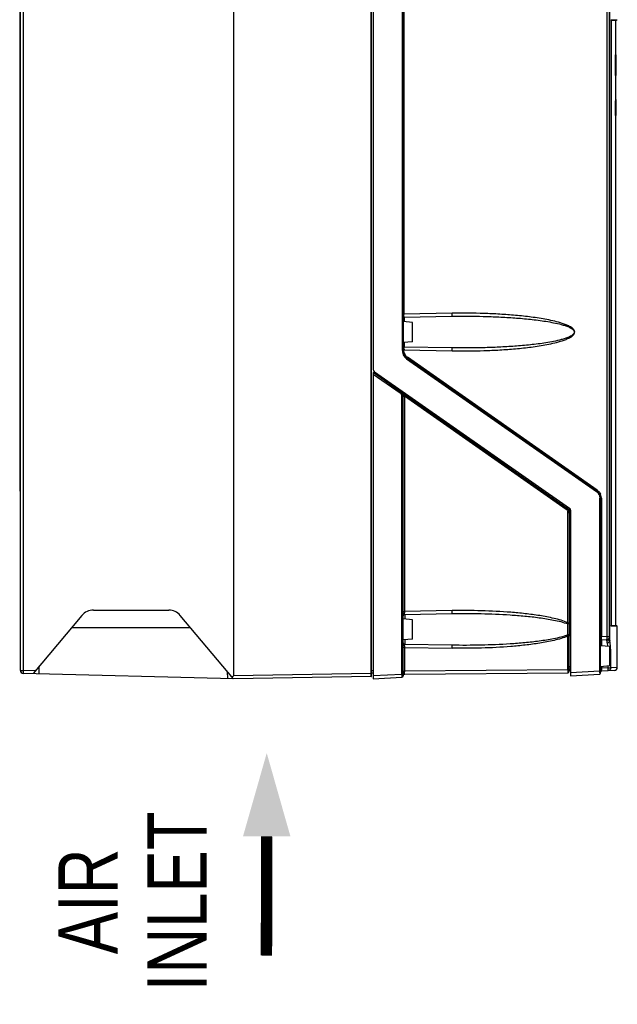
# Model space of a CAD drawing. Header units: inches. Extents: x 0 to 82.7, y 0 to 58.5.
# Tile 18 of 60: x 32.1 to 40, y 15.3 to 28.3. Entities that reach past the tile are written whole.
import ezdxf

# ---------------------------------------------------------------- set-up
doc = ezdxf.new("R2010")
doc.units = ezdxf.units.IN
doc.header["$LTSCALE"] = 4.547244
doc.header["$MEASUREMENT"] = 0
doc.layers.get('0').update_dxf_attribs({"linetype": 'CONTINUOUS'})
doc.styles.add('TEXTSTYLE_5', font='txt', dxfattribs={"width": 0.8})

# ---------------------------------------------------------------- blocks, each defined once
blk = doc.blocks.new('SYMBOL_3_BL2', base_point=(35.349, 17.272))
at = {"color": 7, "linetype": 'CONTINUOUS', "const_width": 0.15}
blk.add_lwpolyline([(35.349, 17.506), (35.345, 15.938)], dxfattribs=at)
at = {"color": 7, "linetype": 'CONTINUOUS'}
blk.add_solid([(35.661, 17.506), (35.349, 18.605), (35.036, 17.506)], dxfattribs=at)

msp = doc.modelspace()

# ---------------------------------------------------------------- linework, layer by layer
at = {"color": 7, "linetype": 'CONTINUOUS'}
for p, q in [((34.911, 36.079), (34.911, 19.621)), ((36.728, 19.615), (36.728, 36.085)), ((36.752, 36.127), (36.752, 23.66)), ((37.136, 23.906), (37.136, 36.064)), ((37.145, 36.091), (37.145, 23.906)), ((32.106, 19.694), (32.106, 36.006)), ((32.144, 36.006), (32.144, 19.694)), ((36.724, 19.654), (36.724, 36.047)), ((39.829, 20.14), (39.829, 35.854)), ((39.862, 20.119), (39.862, 35.854)), ((39.865, 20.085), (39.865, 35.854)), ((32.097, 34.543), (32.097, 22.053)), ((37.155, 29.938), (37.155, 24.387)), ((39.883, 28.259), (39.883, 28.259)), ((39.883, 28.259), (39.883, 20.284)), ((39.884, 28.263), (39.96, 28.263)), ((39.944, 28.256), (39.884, 28.256)), ((39.923, 28.26), (39.885, 28.26)), ((39.939, 28.26), (39.923, 28.26)), ((39.947, 28.26), (39.939, 28.26)), ((39.944, 27.805), (39.944, 28.256)), ((39.948, 28.26), (39.947, 28.26)), ((39.948, 28.26), (39.952, 28.261)), ((39.96, 28.263), (39.961, 28.263)), ((39.951, 27.805), (39.941, 27.805)), ((39.951, 27.808), (39.944, 27.808)), ((39.951, 27.808), (39.951, 27.808)), ((39.951, 27.53), (39.951, 27.805)), ((39.951, 27.53), (39.942, 27.53)), ((39.944, 27.203), (39.944, 27.53)), ((39.951, 27.199), (39.935, 27.199)), ((39.935, 27.199), (39.935, 27.002)), ((39.951, 27.214), (39.944, 27.214)), ((39.951, 27.203), (39.944, 27.203)), ((39.951, 27.203), (39.951, 27.214)), ((39.951, 27.002), (39.951, 27.199)), ((39.951, 27.002), (39.935, 27.002)), ((39.951, 26.999), (39.944, 26.999)), ((39.944, 20.286), (39.944, 26.999)), ((37.792, 24.398), (37.155, 24.387)), ((37.267, 24.278), (37.145, 24.289)), ((37.157, 24.348), (37.786, 24.359)), ((37.157, 24.348), (37.157, 24.288)), ((37.267, 24.024), (37.267, 24.278)), ((37.267, 24.024), (37.145, 24.013)), ((37.157, 24.014), (37.157, 23.955)), ((37.136, 23.906), (37.145, 23.906)), ((37.155, 23.915), (37.145, 23.915)), ((37.155, 23.915), (37.792, 23.904)), ((37.155, 23.915), (37.155, 23.906)), ((37.786, 23.943), (37.157, 23.954)), ((37.191, 23.799), (39.689, 22.05)), ((39.694, 22.06), (37.196, 23.809)), ((39.698, 22.07), (37.201, 23.819)), ((37.112, 23.365), (36.752, 23.618)), ((36.752, 23.618), (36.752, 19.584)), ((36.762, 23.634), (36.762, 23.611)), ((36.769, 23.628), (39.333, 21.832)), ((36.752, 23.596), (37.104, 23.349)), ((36.83, 23.584), (36.83, 23.562)), ((36.929, 23.515), (36.929, 23.493)), ((37.116, 23.362), (39.297, 21.835)), ((37.162, 23.301), (37.129, 23.301)), ((37.129, 19.642), (37.129, 23.301)), ((37.145, 19.623), (37.145, 23.301)), ((37.161, 23.309), (39.289, 21.819)), ((37.162, 23.301), (37.162, 20.47)), ((32.097, 22.053), (32.106, 22.053)), ((39.754, 21.963), (39.734, 21.963)), ((39.734, 19.683), (39.734, 21.963)), ((39.744, 19.656), (39.744, 21.963)), ((39.754, 21.963), (39.754, 20.136)), ((39.35, 21.799), (39.35, 19.623)), ((39.347, 21.771), (39.314, 21.771)), ((39.314, 20.32), (39.314, 21.771)), ((39.33, 21.771), (39.33, 20.32)), ((39.347, 21.771), (39.347, 20.32)), ((32.916, 20.418), (32.273, 19.652)), ((33.067, 20.488), (34.06, 20.488)), ((34.911, 19.583), (34.21, 20.418)), ((37.145, 20.47), (37.162, 20.47)), ((37.267, 20.361), (37.145, 20.372)), ((37.792, 20.481), (37.162, 20.47)), ((37.165, 20.431), (37.786, 20.442)), ((37.165, 20.431), (37.165, 20.37)), ((34.346, 20.256), (32.78, 20.256)), ((37.267, 20.107), (37.267, 20.361)), ((39.311, 20.161), (39.311, 20.306)), ((39.314, 20.32), (39.347, 20.32)), ((39.33, 20.32), (39.33, 20.312)), ((39.33, 20.312), (39.347, 20.312)), ((39.347, 20.32), (39.347, 20.312)), ((39.883, 20.286), (39.944, 20.286)), ((39.883, 20.284), (39.883, 20.284)), ((39.884, 20.282), (39.899, 20.282)), ((39.936, 20.28), (39.884, 20.28)), ((39.964, 20.276), (39.884, 20.276)), ((39.899, 20.282), (39.923, 20.282)), ((39.923, 20.282), (39.947, 20.282)), ((39.952, 20.28), (39.936, 20.28)), ((39.947, 20.282), (39.948, 20.282)), ((39.952, 20.281), (39.948, 20.282)), ((39.961, 20.28), (39.952, 20.28)), ((39.964, 19.732), (39.964, 20.276)), ((37.267, 20.107), (37.145, 20.096)), ((39.347, 20.148), (39.314, 20.148)), ((39.314, 19.701), (39.314, 20.148)), ((39.33, 20.156), (39.344, 20.156)), ((39.33, 19.682), (39.33, 20.148)), ((39.344, 20.156), (39.347, 20.156)), ((39.347, 20.156), (39.347, 20.148)), ((39.347, 20.148), (39.347, 19.745)), ((39.829, 20.14), (39.754, 20.136)), ((39.829, 20.14), (39.862, 20.14)), ((37.162, 19.997), (37.145, 19.997)), ((37.162, 19.997), (37.792, 19.986)), ((37.162, 19.997), (37.162, 19.683)), ((37.165, 20.098), (37.165, 20.038)), ((37.786, 20.026), (37.165, 20.037)), ((39.866, 20.007), (39.744, 20.017)), ((39.755, 20.097), (39.825, 20.1)), ((39.755, 20.097), (39.755, 20.016)), ((39.825, 20.083), (39.825, 20.1)), ((39.866, 19.752), (39.866, 20.006)), ((39.879, 19.879), (39.866, 19.879)), ((39.879, 19.728), (39.879, 19.879)), ((32.352, 19.65), (32.355, 19.748)), ((39.33, 19.745), (39.35, 19.745)), ((39.33, 19.745), (39.33, 19.737)), ((39.348, 19.714), (39.348, 19.718)), ((39.866, 19.752), (39.744, 19.742)), ((39.755, 19.742), (39.755, 19.723)), ((39.842, 19.728), (39.755, 19.723)), ((39.842, 19.728), (39.842, 19.75)), ((39.842, 19.728), (39.879, 19.728)), ((39.964, 19.732), (39.879, 19.728)), ((32.106, 19.694), (32.144, 19.694)), ((32.306, 19.69), (32.144, 19.694)), ((34.911, 19.583), (32.144, 19.655)), ((34.83, 19.679), (34.832, 19.585)), ((36.724, 19.654), (34.911, 19.622)), ((36.724, 19.614), (34.911, 19.583)), ((36.728, 19.654), (36.724, 19.654)), ((36.724, 19.648), (36.724, 19.654)), ((36.724, 19.634), (36.724, 19.648)), ((36.724, 19.614), (36.728, 19.615)), ((36.728, 19.691), (36.752, 19.691)), ((36.752, 19.656), (36.728, 19.656)), ((37.129, 19.642), (36.752, 19.623)), ((36.752, 19.584), (37.127, 19.603)), ((37.129, 19.642), (37.145, 19.642)), ((37.145, 19.683), (37.162, 19.683)), ((39.314, 19.701), (37.162, 19.683)), ((37.162, 19.659), (37.162, 19.673)), ((37.165, 19.643), (39.311, 19.662)), ((39.314, 19.701), (39.33, 19.701)), ((39.734, 19.683), (39.35, 19.663)), ((39.35, 19.623), (39.733, 19.644)), ((39.734, 19.683), (39.744, 19.683)), ((39.927, 19.693), (39.755, 19.684))]:
    msp.add_line(p, q, dxfattribs=at)
for points in [[(39.883, 28.259), (39.883, 28.26), (39.883, 28.261), (39.883, 28.262), (39.883, 28.263), (39.883, 28.264), (39.883, 28.264), (39.884, 28.265), (39.884, 28.265)], [(39.884, 20.278), (39.884, 20.277), (39.884, 20.277), (39.884, 20.278), (39.883, 20.278), (39.883, 20.279), (39.883, 20.279), (39.883, 20.28), (39.883, 20.281), (39.883, 20.282), (39.883, 20.283), (39.883, 20.284)]]:
    msp.add_lwpolyline(points, dxfattribs=at)
for centre, radius, start, end in [((39.948, 28.256), 0.00394, 99.994, 180), ((37.922, 24.383), 0.767, 179.7089, 180.0852), ((37.157, 24.336), 0.0118, 91, 180), ((37.265, 23.906), 0.129, 180.0156, 186.2498), ((37.267, 23.906), 0.131, 186.2399, 198.2276), ((37.264, 23.906), 0.118, 180, 235), ((37.76, 23.92), 0.605, 178.6571, 179.5483), ((37.898, 23.919), 0.742, 179.5256, 179.9124), ((37.922, 23.919), 0.767, 179.9097, 180.2911), ((37.265, 23.905), 0.129, 198.266, 204.3713), ((37.262, 23.906), 0.106, 204.3709, 210.5222), ((37.261, 23.905), 0.106, 228.7097, 234.985), ((36.791, 23.66), 0.0394, 180, 235), ((37.07, 23.301), 0.0588, 48.7102, 54.9847), ((37.127, 23.378), 0.0196, 153.8588, 166.5793), ((37.067, 23.301), 0.0787, 0, 55), ((37.012, 23.222), 0.175, 50.4486, 53.4237), ((37.015, 23.226), 0.169, 44.6604, 50.4635), ((37.07, 23.301), 0.0587, 0.0123, 18.2454), ((37.053, 23.258), 0.12, 31.9191, 35.4176), ((37.268, 22.047), 1.267, 94.8267, 94.9621), ((39.626, 21.963), 0.118, 0, 55), ((39.624, 21.964), 0.129, 48.712, 54.985), ((39.628, 21.964), 0.106, 48.7097, 54.985), ((39.628, 21.963), 0.106, 24.3709, 30.5222), ((39.624, 21.964), 0.129, 18.2702, 24.376), ((39.623, 21.963), 0.131, 0.0731, 18.2217), ((39.255, 21.771), 0.0595, 36.6847, 54.9271), ((39.252, 21.771), 0.0785, 12.1422, 54.9212), ((39.311, 21.799), 0.0394, 0, 55), ((39.249, 21.771), 0.0983, 0.0456, 24.3025), ((39.255, 21.771), 0.0593, 0.047, 12.2675), ((39.251, 21.771), 0.0794, 6.1112, 12.1377), ((39.252, 21.771), 0.0783, 0.0151, 6.118), ((33.067, 20.291), 0.197, 90, 140), ((34.06, 20.291), 0.197, 40, 90), ((37.165, 20.411), 0.0197, 91, 180), ((37.615, 20.466), 0.453, 179.5078, 180.7674), ((37.527, 20.465), 0.365, 180.7331, 182.2088), ((38.889, 20.406), 0.434, 346.6939, 348.523), ((39.948, 20.286), 0.00394, 180, 260.006), ((38.889, 20.062), 0.434, 11.477, 13.3062), ((39.311, 20.099), 0.0621, 86.663, 89.6851), ((38.576, 20.15), 0.755, 359.8217, 0.4044), ((40.525, 20.124), 0.772, 179.128, 179.5015), ((39.823, 20.14), 0.0394, 273, 360), ((39.829, 20.119), 0.0331, 348.9469, 359.922), ((37.165, 20.056), 0.0197, 180, 269), ((37.525, 20.003), 0.363, 177.7679, 179.249), ((37.615, 20.001), 0.453, 179.2141, 180.4924), ((39.756, 20.085), 0.0118, 93, 180), ((39.887, 20.083), 0.0625, 180.0448, 182.3285), ((39.903, 20.083), 0.0783, 182.3229, 184.2692), ((39.824, 20.122), 0.0391, 299.2521, 308.614), ((40.419, 20.174), 0.561, 188.6413, 189.1132), ((38.052, 19.885), 1.826, 1.6264, 2.2809), ((37.962, 19.882), 1.917, 1.5006, 1.631), ((37.889, 19.88), 1.99, 0.7482, 1.4974), ((37.834, 19.879), 2.045, 359.9999, 0.7513), ((39.81, 19.743), 0.463, 179.7968, 180.4522), ((39.781, 19.743), 0.434, 180.4129, 180.7267), ((39.772, 19.743), 0.425, 180.7253, 181.2165), ((39.686, 19.74), 0.339, 181.1416, 183.0269), ((39.559, 19.734), 0.212, 183.0628, 184.3736), ((42.257, 19.684), 2.502, 179.1049, 179.2226), ((41.837, 19.689), 2.082, 179.208, 179.608), ((39.925, 19.732), 0.0394, 273.0001, 0.006), ((32.145, 19.694), 0.0394, 180, 268.5), ((36.724, 19.622), 0.00787, 271, 300.0001), ((37.126, 19.623), 0.0197, 272.8622, 360), ((37.165, 19.624), 0.0197, 90.5, 181.6471), ((37.622, 19.681), 0.46, 179.7576, 180.3823), ((37.608, 19.681), 0.447, 180.3779, 181.0143), ((39.311, 19.682), 0.0197, 270.5, 360), ((39.35, 19.686), 0.0197, 90.5, 180), ((39.732, 19.655), 0.0118, 273, 360), ((39.06, 19.672), 0.674, 359.2732, 0.9344), ((39.756, 19.672), 0.0118, 93, 180), ((41.204, 19.694), 1.449, 179.6193, 179.7883)]:
    msp.add_arc(centre, radius, start, end, dxfattribs=at)
msp.add_ellipse((28.94, 26.727), major_axis=(0, 43.484), ratio=0.253059, start_param=-1.552334, end_param=-1.545995, dxfattribs=at)
for points, knots in [([(39.883, 28.259), (39.883, 28.26), (39.883, 28.261), (39.884, 28.266), (39.884, 28.265)], [0, 0, 0, 0, 0.465385, 1, 1, 1, 1]), ([(39.944, 26.999), (39.944, 26.999), (39.944, 27.001), (39.944, 27.001), (39.944, 27.002)], [0, 0, 0, 0, 0.242166, 1, 1, 1, 1]), ([(37.786, 24.359), (37.787, 24.359), (37.789, 24.364), (37.791, 24.376), (37.792, 24.389), (37.792, 24.398)], [0, 0, 0, 0, 0.096599, 0.312963, 1, 1, 1, 1]), ([(37.792, 23.904), (37.931, 23.901), (38.139, 23.903), (38.417, 23.915), (38.625, 23.93), (38.798, 23.949), (38.935, 23.968), (39.038, 23.986), (39.14, 24.008), (39.224, 24.031), (39.29, 24.054), (39.337, 24.076), (39.381, 24.102), (39.416, 24.151), (39.381, 24.2), (39.337, 24.226), (39.29, 24.248), (39.224, 24.272), (39.14, 24.295), (39.038, 24.316), (38.935, 24.334), (38.798, 24.354), (38.625, 24.372), (38.417, 24.387), (38.139, 24.4), (37.931, 24.401), (37.792, 24.398)], [0, 0, 0, 0, 0.125015, 0.187529, 0.250044, 0.312564, 0.343829, 0.375097, 0.406371, 0.437653, 0.453305, 0.468966, 0.484632, 0.500001, 0.515369, 0.531034, 0.546695, 0.562347, 0.593629, 0.624903, 0.656171, 0.687436, 0.749956, 0.812472, 0.874985, 1, 1, 1, 1]), ([(37.157, 24.348), (37.156, 24.348), (37.157, 24.353), (37.155, 24.358), (37.155, 24.37), (37.155, 24.378), (37.155, 24.382)], [0, 0, 0, 0, 0.07426, 0.28321, 0.604815, 1, 1, 1, 1]), ([(37.786, 24.359), (37.924, 24.362), (38.131, 24.361), (38.406, 24.351), (38.613, 24.339), (38.785, 24.324), (38.922, 24.308), (39.024, 24.293), (39.126, 24.275), (39.21, 24.256), (39.276, 24.237), (39.325, 24.219), (39.364, 24.199), (39.39, 24.177), (39.402, 24.151), (39.39, 24.125), (39.364, 24.103), (39.325, 24.083), (39.276, 24.065), (39.21, 24.046), (39.126, 24.027), (39.024, 24.009), (38.922, 23.994), (38.785, 23.978), (38.613, 23.963), (38.406, 23.951), (38.131, 23.941), (37.924, 23.941), (37.786, 23.943)], [0, 0, 0, 0, 0.125003, 0.187499, 0.249989, 0.312476, 0.343719, 0.374964, 0.406209, 0.437458, 0.453088, 0.468722, 0.484358, 0.492199, 0.499993, 0.507795, 0.515643, 0.531278, 0.546912, 0.562542, 0.593791, 0.625036, 0.656281, 0.687524, 0.750011, 0.812501, 0.874997, 1, 1, 1, 1]), ([(37.155, 23.934), (37.156, 23.939), (37.156, 23.945), (37.156, 23.952), (37.157, 23.954)], [0, 0, 0, 0, 0.674731, 1, 1, 1, 1]), ([(37.792, 23.904), (37.792, 23.913), (37.791, 23.926), (37.789, 23.938), (37.787, 23.943), (37.786, 23.943)], [0, 0, 0, 0, 0.686734, 0.903311, 1, 1, 1, 1]), ([(37.196, 23.809), (37.197, 23.808), (37.193, 23.804), (37.192, 23.801), (37.191, 23.799)], [0, 0, 0, 0, 0.299045, 1, 1, 1, 1]), ([(37.201, 23.819), (37.199, 23.817), (37.198, 23.814), (37.195, 23.81), (37.196, 23.809)], [0, 0, 0, 0, 0.700537, 1, 1, 1, 1]), ([(37.104, 23.349), (37.106, 23.352), (37.109, 23.357), (37.112, 23.363), (37.112, 23.365)], [0, 0, 0, 0, 0.650267, 1, 1, 1, 1]), ([(37.145, 23.307), (37.145, 23.308), (37.147, 23.307), (37.149, 23.308), (37.154, 23.308), (37.157, 23.309), (37.158, 23.309)], [0, 0, 0, 0, 0.070979, 0.275563, 0.595196, 1, 1, 1, 1]), ([(39.689, 22.05), (39.69, 22.052), (39.691, 22.055), (39.694, 22.059), (39.694, 22.06)], [0, 0, 0, 0, 0.700537, 1, 1, 1, 1]), ([(39.694, 22.06), (39.693, 22.061), (39.696, 22.065), (39.697, 22.068), (39.698, 22.07)], [0, 0, 0, 0, 0.299045, 1, 1, 1, 1]), ([(39.289, 21.819), (39.291, 21.822), (39.294, 21.827), (39.297, 21.832), (39.297, 21.835)], [0, 0, 0, 0, 0.631164, 1, 1, 1, 1]), ([(39.297, 21.835), (39.296, 21.837), (39.3, 21.842), (39.302, 21.846), (39.304, 21.849)], [0, 0, 0, 0, 0.32231, 1, 1, 1, 1]), ([(37.165, 20.431), (37.164, 20.431), (37.164, 20.433), (37.163, 20.439), (37.162, 20.446), (37.162, 20.451)], [0, 0, 0, 0, 0.077324, 0.274823, 1, 1, 1, 1]), ([(37.786, 20.442), (37.787, 20.442), (37.789, 20.447), (37.791, 20.459), (37.792, 20.472), (37.792, 20.481)], [0, 0, 0, 0, 0.096599, 0.312963, 1, 1, 1, 1]), ([(37.786, 20.442), (37.914, 20.444), (38.17, 20.444), (38.49, 20.431), (38.746, 20.411), (38.937, 20.39), (39.126, 20.36), (39.252, 20.33), (39.311, 20.306)], [0, 0, 0, 0, 0.250064, 0.500079, 0.625081, 0.750078, 0.875072, 1, 1, 1, 1]), ([(39.314, 20.32), (39.256, 20.347), (39.131, 20.381), (38.943, 20.417), (38.752, 20.442), (38.497, 20.466), (38.176, 20.482), (37.92, 20.483), (37.792, 20.481)], [0, 0, 0, 0, 0.125002, 0.250038, 0.375055, 0.50006, 0.750031, 1, 1, 1, 1]), ([(39.33, 20.312), (39.33, 20.31), (39.322, 20.307), (39.316, 20.306), (39.311, 20.306)], [0, 0, 0, 0, 0.348153, 1, 1, 1, 1]), ([(39.33, 20.312), (39.33, 20.286), (39.328, 20.234), (39.33, 20.182), (39.33, 20.156)], [0, 0, 0, 0, 0.5, 1, 1, 1, 1]), ([(39.347, 20.156), (39.346, 20.182), (39.342, 20.234), (39.346, 20.286), (39.347, 20.312)], [0, 0, 0, 0, 0.499989, 1, 1, 1, 1]), ([(39.884, 20.276), (39.884, 20.276), (39.883, 20.279), (39.883, 20.28), (39.883, 20.282)], [0, 0, 0, 0, 0.266786, 1, 1, 1, 1]), ([(39.311, 20.161), (39.252, 20.137), (39.126, 20.108), (38.937, 20.078), (38.746, 20.057), (38.49, 20.037), (38.17, 20.024), (37.914, 20.023), (37.786, 20.026)], [0, 0, 0, 0, 0.12493, 0.249925, 0.374921, 0.499923, 0.749937, 1, 1, 1, 1]), ([(39.314, 20.148), (39.256, 20.121), (39.131, 20.086), (38.943, 20.051), (38.752, 20.026), (38.497, 20.001), (38.176, 19.985), (37.92, 19.984), (37.792, 19.986)], [0, 0, 0, 0, 0.125002, 0.250038, 0.375055, 0.50006, 0.750031, 1, 1, 1, 1]), ([(39.33, 20.156), (39.33, 20.158), (39.323, 20.16), (39.318, 20.161), (39.314, 20.161)], [0, 0, 0, 0, 0.347224, 1, 1, 1, 1]), ([(39.755, 20.097), (39.754, 20.096), (39.755, 20.102), (39.754, 20.107), (39.754, 20.118), (39.754, 20.126), (39.754, 20.131)], [0, 0, 0, 0, 0.073349, 0.282077, 0.604274, 1, 1, 1, 1]), ([(39.825, 20.1), (39.826, 20.1), (39.828, 20.105), (39.83, 20.117), (39.83, 20.13), (39.829, 20.14)], [0, 0, 0, 0, 0.09658, 0.312836, 1, 1, 1, 1]), ([(39.865, 20.09), (39.864, 20.093), (39.863, 20.102), (39.862, 20.112), (39.862, 20.119)], [0, 0, 0, 0, 0.285775, 1, 1, 1, 1]), ([(37.162, 20.017), (37.162, 20.021), (37.163, 20.028), (37.163, 20.034), (37.164, 20.036)], [0, 0, 0, 0, 0.672713, 1, 1, 1, 1]), ([(37.792, 19.986), (37.792, 19.996), (37.791, 20.009), (37.789, 20.021), (37.787, 20.026), (37.786, 20.026)], [0, 0, 0, 0, 0.686734, 0.903311, 1, 1, 1, 1]), ([(39.825, 20.078), (39.825, 20.076), (39.826, 20.068), (39.827, 20.06), (39.829, 20.054)], [0, 0, 0, 0, 0.218823, 1, 1, 1, 1]), ([(39.829, 20.054), (39.838, 20.055), (39.855, 20.062), (39.865, 20.078), (39.865, 20.085)], [0, 0, 0, 0, 0.534392, 1, 1, 1, 1]), ([(39.829, 20.054), (39.829, 20.051), (39.832, 20.036), (39.834, 20.021), (39.835, 20.009)], [0, 0, 0, 0, 0.22347, 1, 1, 1, 1]), ([(39.873, 20.028), (39.872, 20.034), (39.87, 20.053), (39.868, 20.072), (39.865, 20.085)], [0, 0, 0, 0, 0.276609, 1, 1, 1, 1]), ([(39.877, 19.957), (39.877, 19.964), (39.876, 19.987), (39.874, 20.011), (39.873, 20.028)], [0, 0, 0, 0, 0.263554, 1, 1, 1, 1]), ([(39.33, 19.737), (39.33, 19.739), (39.339, 19.739), (39.343, 19.74), (39.347, 19.74)], [0, 0, 0, 0, 0.296003, 1, 1, 1, 1]), ([(39.842, 19.689), (39.843, 19.689), (39.842, 19.695), (39.843, 19.701), (39.842, 19.714), (39.842, 19.723), (39.842, 19.728)], [0, 0, 0, 0, 0.078386, 0.294958, 0.618415, 1, 1, 1, 1]), ([(39.879, 19.728), (39.879, 19.718), (39.871, 19.698), (39.851, 19.689), (39.842, 19.689)], [0, 0, 0, 0, 0.501335, 1, 1, 1, 1]), ([(32.144, 19.694), (32.144, 19.689), (32.144, 19.68), (32.144, 19.669), (32.144, 19.662), (32.144, 19.658), (32.144, 19.657), (32.144, 19.655), (32.144, 19.655)], [0, 0, 0, 0, 0.382318, 0.706423, 0.830617, 0.923103, 0.980091, 1, 1, 1, 1]), ([(34.886, 19.612), (34.891, 19.613), (34.899, 19.615), (34.909, 19.617), (34.911, 19.621)], [0, 0, 0, 0, 0.499358, 1, 1, 1, 1]), ([(36.724, 19.614), (36.725, 19.614), (36.724, 19.617), (36.725, 19.62), (36.724, 19.627), (36.724, 19.631), (36.724, 19.634)], [0, 0, 0, 0, 0.068298, 0.26817, 0.585917, 1, 1, 1, 1]), ([(37.129, 19.623), (37.129, 19.618), (37.128, 19.612), (37.128, 19.605), (37.127, 19.603)], [0, 0, 0, 0, 0.669237, 1, 1, 1, 1]), ([(37.165, 19.644), (37.164, 19.645), (37.163, 19.651), (37.163, 19.656), (37.162, 19.659)], [0, 0, 0, 0, 0.330724, 1, 1, 1, 1]), ([(39.313, 19.667), (39.313, 19.667), (39.312, 19.665), (39.312, 19.663), (39.311, 19.662)], [0, 0, 0, 0, 0.351109, 1, 1, 1, 1]), ([(39.314, 19.682), (39.314, 19.68), (39.313, 19.676), (39.313, 19.671), (39.313, 19.667)], [0, 0, 0, 0, 0.296659, 1, 1, 1, 1]), ([(39.734, 19.663), (39.734, 19.659), (39.734, 19.652), (39.734, 19.646), (39.733, 19.644)], [0, 0, 0, 0, 0.672616, 1, 1, 1, 1]), ([(39.755, 19.684), (39.755, 19.684), (39.755, 19.686), (39.755, 19.688), (39.755, 19.694), (39.755, 19.697), (39.755, 19.699)], [0, 0, 0, 0, 0.066841, 0.263248, 0.579965, 1, 1, 1, 1])]:
    msp.add_open_spline(points, degree=3, knots=knots, dxfattribs=at)
for points in [[(37.165, 23.862), (37.159, 23.875), (37.155, 23.891), (37.155, 23.906)], [(37.147, 23.852), (37.157, 23.831), (37.172, 23.812), (37.191, 23.799)], [(37.191, 23.826), (37.183, 23.833), (37.176, 23.842), (37.17, 23.852)], [(37.127, 23.359), (37.125, 23.359), (37.123, 23.359), (37.121, 23.36)], [(37.135, 23.36), (37.133, 23.359), (37.13, 23.359), (37.127, 23.359)], [(37.143, 23.367), (37.141, 23.364), (37.139, 23.362), (37.135, 23.36)], [(37.109, 23.345), (37.117, 23.338), (37.123, 23.329), (37.126, 23.319)], [(37.151, 23.328), (37.146, 23.334), (37.141, 23.34), (37.136, 23.345)], [(37.161, 23.309), (37.16, 23.313), (37.157, 23.317), (37.155, 23.321)], [(37.162, 23.301), (37.162, 23.304), (37.162, 23.306), (37.161, 23.309)], [(39.709, 22.061), (39.723, 22.049), (39.735, 22.034), (39.742, 22.017)], [(39.698, 22.043), (39.706, 22.036), (39.714, 22.027), (39.719, 22.017)], [(39.725, 22.007), (39.731, 21.994), (39.734, 21.978), (39.734, 21.963)], [(39.302, 21.806), (39.307, 21.799), (39.311, 21.792), (39.313, 21.783)], [(39.338, 21.811), (39.332, 21.824), (39.324, 21.835), (39.314, 21.845)], [(39.848, 20.092), (39.855, 20.097), (39.86, 20.105), (39.861, 20.113)], [(39.825, 20.083), (39.831, 20.083), (39.838, 20.085), (39.843, 20.088)], [(37.129, 19.642), (37.129, 19.636), (37.129, 19.629), (37.129, 19.623)], [(39.314, 19.701), (39.314, 19.695), (39.314, 19.688), (39.314, 19.682)]]:
    msp.add_open_spline(points, degree=3, dxfattribs=at)

# ---------------------------------------------------------------- block references
msp.add_blockref('SYMBOL_3_BL2', (35.349, 17.272), dxfattribs=at)

# ---------------------------------------------------------------- texts
at = {"color": 7, "linetype": 'CONTINUOUS', "insert": (32.606, 16.651), "char_height": 0.7812, "width": 2.57812, "attachment_point": 2, "rotation": 90, "line_spacing_factor": 0.9, "style": 'TEXTSTYLE_5'}
msp.add_mtext('AIR \\PINLET', dxfattribs=at)

doc.saveas('drawing.dxf')
